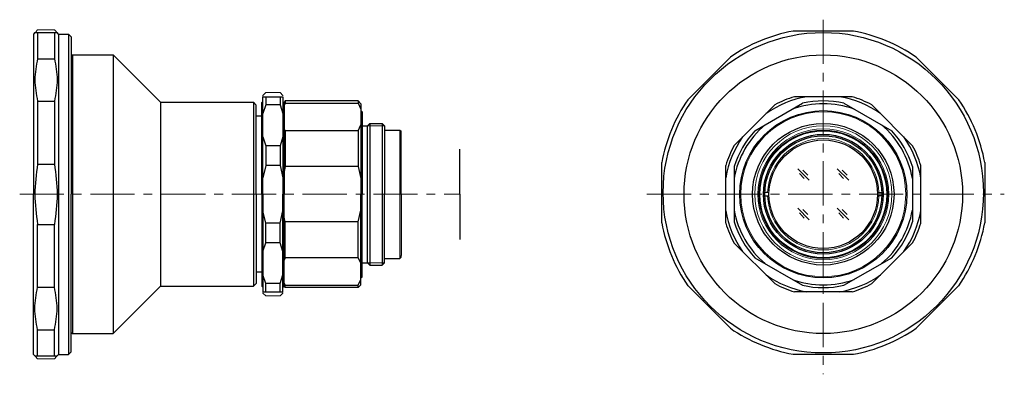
# Model space of a CAD drawing. Header units: millimetres. Extents: x -36 to 141, y 118 to 181.
import ezdxf

# ---------------------------------------------------------------- set-up
doc = ezdxf.new("R2010")
doc.units = ezdxf.units.MM
doc.header["$LTSCALE"] = 0.25
doc.linetypes.add('CENTER', pattern=[50.8, 31.75, -6.35, 6.35, -6.35])
for name, color, linetype, lineweight in [('01_中心線', 1, 'CENTER', 20), ('01_外形線', 7, 'Continuous', 30), ('MC08H-1-M1_前レンズ枠', 7, 'Continuous', 30), ('MC08H-1-M2_ﾒｲﾝﾊﾞｰﾚﾙ', 7, 'Continuous', 30), ('MC08H-1-M3_後レンズ枠', 7, 'Continuous', 30), ('MC25H-1-M03_ﾛｯｸﾘﾝｸﾞ', 7, 'Continuous', 30), ('MC25H-1-M14_Cマウント', 7, 'Continuous', 30), ('MC25H-1-M7_Cマウント', 7, 'Continuous', 30), ('画層1', 7, 'Continuous', 30)]:
    doc.layers.add(name, color=color, linetype=linetype, lineweight=lineweight)

msp = doc.modelspace()

# ---------------------------------------------------------------- linework, layer by layer
at = {"layer": '01_中心線'}
for p, q in [((108.77, 181.32), (108.77, 117.7)), ((-35.5, 150), (43.5, 150)), ((77.09, 150), (141.27, 150))]:
    msp.add_line(p, q, dxfattribs=at)
at = {"layer": '01_外形線'}
for p, q in [((96.48, 161.38), (105.06, 166.33)), ((112.48, 166.33), (121.06, 161.38)), ((43.5, 150), (43.5, 158.12)), ((92.77, 154.96), (92.77, 145.04)), ((124.77, 154.96), (124.77, 145.04)), ((43.5, 150), (43.5, 141.88)), ((96.48, 138.62), (105.06, 133.67)), ((112.48, 133.67), (121.06, 138.62))]:
    msp.add_line(p, q, dxfattribs=at)
for radius, start, end in [(16.25, 70.0633, 109.9367), (16.75, 77.2106, 102.7894), (16.25, 130.0633, 169.9367), (16.75, 137.2106, 162.7894), (16.25, 10.0633, 49.9367), (16.75, 17.2106, 42.7894), (16.25, 190.0633, 229.9367), (16.25, 310.0633, 349.9367), (16.75, 197.2106, 222.7894), (16.75, 317.2106, 342.7894), (16.25, 250.0633, 289.9367), (16.75, 257.2106, 282.7894)]:
    msp.add_arc((108.77, 150), radius, start, end, dxfattribs=at)
at = {"layer": 'MC08H-1-M1_前レンズ枠'}
for p, q in [((-32.78, 179), (-33.03, 178.75)), ((-32.78, 179), (-33.03, 178.75)), ((-33.03, 178.75), (-33.03, 177.5)), ((-33.03, 178.75), (-33.03, 177.5)), ((-32.78, 179), (-28.78, 179)), ((-32.78, 179), (-28.78, 179)), ((-32.28, 179), (-32.28, 174.33)), ((-29.28, 179), (-29.28, 174.33)), ((-28.53, 178.75), (-28.78, 179)), ((-28.53, 178.75), (-28.53, 121.25)), ((-28.53, 178.75), (-26.73, 178.75)), ((-26.23, 178.25), (-26.73, 178.75)), ((114.18, 179.28), (103.36, 179.28)), ((-33.03, 177.5), (-33.03, 150)), ((-26.23, 178.25), (-26.23, 150)), ((-32.28, 174.33), (-29.28, 174.33)), ((92.09, 174.61), (84.44, 166.96)), ((125.45, 174.61), (133.1, 166.96)), ((-32.28, 166.68), (-29.28, 166.68)), ((-32.28, 166.68), (-32.28, 155.41)), ((-29.28, 166.68), (-29.28, 155.41)), ((79.77, 144.87), (79.77, 155.69)), ((137.77, 155.69), (137.77, 144.87)), ((-32.28, 155.41), (-29.28, 155.41)), ((-33.03, 122.5), (-33.03, 150)), ((-32.28, 144.59), (-29.28, 144.59)), ((-32.28, 133.32), (-32.28, 144.59)), ((-29.28, 133.32), (-29.28, 144.59)), ((-32.28, 133.32), (-29.28, 133.32)), ((92.09, 125.95), (84.44, 133.6)), ((125.45, 125.95), (133.1, 133.6)), ((-32.28, 125.67), (-29.28, 125.67)), ((-32.28, 121), (-32.28, 125.67)), ((-29.28, 121), (-29.28, 125.67)), ((-33.03, 121.25), (-33.03, 122.5)), ((-32.78, 121), (-33.03, 121.25)), ((-32.78, 121), (-28.78, 121)), ((-28.53, 121.25), (-28.78, 121)), ((-28.56, 121.25), (-26.76, 121.25)), ((-28.53, 121.25), (-26.73, 121.25)), ((-26.26, 121.75), (-26.76, 121.25)), ((-26.23, 121.75), (-26.73, 121.25)), ((103.36, 121.28), (114.18, 121.28))]:
    msp.add_line(p, q, dxfattribs=at)
at = {"layer": 'MC08H-1-M1_前レンズ枠', "lineweight": 9}
for p, q in [((-32.63, 179.15), (-32.28, 179.5)), ((-32.63, 179.15), (-32.28, 179.5)), ((-32.28, 179.5), (-29.28, 179.5)), ((-32.28, 179.5), (-29.28, 179.5)), ((-28.9, 179.12), (-29.28, 179.5)), ((-32.64, 120.86), (-32.28, 120.5)), ((-32.28, 120.5), (-29.28, 120.5)), ((-28.9, 120.88), (-29.28, 120.5))]:
    msp.add_line(p, q, dxfattribs=at)
at = {"layer": 'MC08H-1-M1_前レンズ枠'}
for start, end in [(100.564, 124.436), (55.564, 79.436), (145.564, 169.436), (10.564, 34.436), (190.564, 214.436), (325.564, 349.436), (235.564, 259.436), (280.564, 304.436)]:
    msp.add_arc((108.77, 150.28), 29.5, start, end, dxfattribs=at)
for points in [[(-32.28, 174.33), (-32.53, 173.06), (-33.03, 170.51), (-32.53, 167.96), (-32.28, 166.68)], [(-29.28, 174.33), (-29.03, 173.06), (-28.53, 170.51), (-29.03, 167.96), (-29.28, 166.68)], [(-32.28, 155.41), (-32.53, 153.61), (-33.03, 150), (-32.53, 146.39), (-32.28, 144.59)], [(-29.28, 155.41), (-29.03, 153.61), (-28.53, 150), (-29.03, 146.39), (-29.28, 144.59)], [(-32.28, 125.67), (-32.53, 126.94), (-33.03, 129.49), (-32.53, 132.04), (-32.28, 133.32)], [(-29.28, 125.67), (-29.03, 126.94), (-28.53, 129.49), (-29.03, 132.04), (-29.28, 133.32)]]:
    msp.add_open_spline(points, degree=3, dxfattribs=at)
at = {"layer": 'MC08H-1-M2_ﾒｲﾝﾊﾞｰﾚﾙ'}
for p, q in [((-26.73, 178.75), (-26.73, 150)), ((-26.23, 174.8), (-26.03, 175)), ((-26.23, 174.8), (-26.23, 173.8)), ((-26.03, 175), (-18.73, 175)), ((-26.03, 175), (-26.03, 149.99)), ((-18.73, 175), (-10.23, 166.5)), ((-18.73, 175), (-18.73, 150)), ((-10.23, 166.5), (6.47, 166.5)), ((-10.23, 166.5), (-10.23, 150)), ((6.97, 166), (6.47, 166.5)), ((6.47, 166.5), (6.47, 150)), ((6.97, 150), (6.97, 166)), ((7.97, 164), (6.94, 164)), ((-26.73, 150), (-26.73, 121.25)), ((-26.23, 121.75), (-26.23, 150)), ((-26.03, 149.99), (-26.03, 125)), ((-18.73, 150), (-18.73, 125)), ((-10.23, 150), (-10.23, 133.5)), ((6.47, 150), (6.47, 133.5)), ((6.97, 150), (6.97, 134)), ((7.97, 136), (6.97, 136)), ((-18.73, 125), (-10.23, 133.5)), ((-10.23, 133.5), (6.47, 133.5)), ((6.97, 134), (6.47, 133.5)), ((-26.23, 125.2), (-26.03, 125)), ((-26.03, 125), (-18.73, 125))]:
    msp.add_line(p, q, dxfattribs=at)
msp.add_circle((108.77, 150), 25, dxfattribs=at)
at = {"layer": 'MC08H-1-M3_後レンズ枠'}
for p, q in [((29.97, 161.5), (32.77, 161.5)), ((32.77, 161.5), (32.97, 161.3)), ((32.97, 150), (32.97, 161.3)), ((32.97, 150), (32.97, 139)), ((29.97, 138.5), (32.77, 138.5)), ((32.77, 138.5), (32.97, 138.7)), ((32.97, 138.7), (32.97, 139))]:
    msp.add_line(p, q, dxfattribs=at)
at = {"layer": 'MC08H-1-M3_後レンズ枠', "lineweight": 9}
for p, q in [((32.77, 161.5), (32.77, 150)), ((32.77, 150), (32.77, 138.5))]:
    msp.add_line(p, q, dxfattribs=at)
at = {"layer": 'MC25H-1-M03_ﾛｯｸﾘﾝｸﾞ', "lineweight": 9}
for p, q in [((8.67, 168.25), (8.17, 167.75)), ((11.27, 168.25), (8.67, 168.25)), ((11.27, 168.25), (11.77, 167.75)), ((8.17, 167.62), (8.17, 167.75)), ((11.77, 167.75), (11.77, 167.65)), ((8.17, 132.37), (8.17, 132.25)), ((8.67, 131.75), (8.17, 132.25)), ((11.27, 131.75), (8.67, 131.75)), ((11.27, 131.75), (11.77, 132.25)), ((11.77, 132.25), (11.77, 132.35))]:
    msp.add_line(p, q, dxfattribs=at)
at = {"layer": 'MC25H-1-M03_ﾛｯｸﾘﾝｸﾞ'}
for p, q in [((7.97, 166.47), (8.17, 166.67)), ((7.97, 150), (7.97, 166.47)), ((8.17, 167.5), (11.77, 167.5)), ((8.17, 150), (8.17, 167.5)), ((8.67, 167.5), (8.67, 166.04)), ((11.27, 167.5), (11.27, 166.04)), ((11.77, 167.5), (11.77, 150)), ((11.77, 166.67), (11.97, 166.47)), ((8.67, 166.04), (8.17, 164.47)), ((11.27, 166.04), (8.67, 166.04)), ((11.27, 166.04), (11.77, 164.47)), ((8.17, 160.28), (8.67, 158.71)), ((11.77, 160.28), (11.27, 158.71)), ((8.67, 158.71), (8.67, 155.18)), ((11.27, 158.71), (8.67, 158.71)), ((11.27, 158.71), (11.27, 155.18)), ((8.67, 155.18), (8.17, 152.97)), ((11.27, 155.18), (8.67, 155.18)), ((11.27, 155.18), (11.77, 152.97)), ((7.97, 150), (7.97, 133.53)), ((8.17, 150), (8.17, 132.5)), ((11.77, 132.5), (11.77, 150)), ((8.67, 144.82), (8.17, 147.03)), ((11.27, 144.82), (11.77, 147.03)), ((8.67, 141.29), (8.67, 144.82)), ((11.27, 144.82), (8.67, 144.82)), ((11.27, 141.29), (11.27, 144.82)), ((8.17, 139.72), (8.67, 141.29)), ((11.27, 141.29), (8.67, 141.29)), ((11.77, 139.72), (11.27, 141.29)), ((7.97, 134.83), (7.97, 133.53)), ((8.67, 133.96), (8.17, 135.53)), ((11.27, 133.96), (11.77, 135.53)), ((11.97, 133.53), (11.97, 134.58)), ((7.97, 133.53), (8.17, 133.33)), ((8.67, 132.5), (8.67, 133.96)), ((11.27, 133.96), (8.67, 133.96)), ((11.27, 132.5), (11.27, 133.96)), ((11.77, 133.33), (11.97, 133.53)), ((8.17, 132.5), (11.77, 132.5))]:
    msp.add_line(p, q, dxfattribs=at)
at = {"layer": 'MC25H-1-M03_ﾛｯｸﾘﾝｸﾞ', "linetype": 'Continuous'}
for p, q in [((113.95, 167.5), (103.59, 167.5)), ((100.06, 166.04), (92.74, 158.71)), ((124.81, 158.71), (117.48, 166.04)), ((91.27, 144.82), (91.27, 155.18)), ((126.27, 144.82), (126.27, 155.18)), ((100.06, 133.96), (92.74, 141.29)), ((124.81, 141.29), (117.48, 133.96)), ((113.95, 132.5), (103.59, 132.5))]:
    msp.add_line(p, q, dxfattribs=at)
at = {"layer": 'MC25H-1-M03_ﾛｯｸﾘﾝｸﾞ'}
for radius, start, end in [(17.75, 99.6276, 125.3724), (18.25, 106.483, 118.517), (17.75, 54.6276, 80.3724), (18.25, 61.483, 73.517), (17.75, 144.6276, 170.3724), (17.75, 9.6276, 35.3724), (18.25, 151.483, 163.517), (18.25, 16.483, 28.517), (17.75, 189.6276, 215.3724), (17.75, 324.6276, 350.3724), (18.25, 196.483, 208.517), (18.25, 331.483, 343.517), (17.75, 234.6276, 260.3724), (17.75, 279.6276, 305.3724), (18.25, 241.483, 253.517), (18.25, 286.483, 298.517)]:
    msp.add_arc((108.77, 150), radius, start, end, dxfattribs=at)
at = {"layer": 'MC25H-1-M14_Cマウント'}
for p, q in [((12.17, 166.75), (11.97, 166.55)), ((11.97, 166.55), (11.97, 165.45)), ((11.97, 166.47), (11.97, 150)), ((12.17, 166.33), (11.97, 165.91)), ((25.27, 166.75), (12.17, 166.75)), ((12.17, 166.75), (12.17, 166.33)), ((12.17, 166.33), (25.27, 166.33)), ((25.77, 166.25), (25.27, 166.75)), ((25.27, 166.75), (25.27, 166.33)), ((25.27, 166.33), (25.77, 165.28)), ((25.77, 166.25), (25.77, 150)), ((25.77, 165), (25.77, 165)), ((25.97, 164.8), (25.77, 165)), ((25.97, 164.8), (25.97, 150)), ((26.97, 162.3), (27.37, 162.7)), ((27.37, 162.7), (29.58, 162.7)), ((27.37, 162.7), (27.37, 137.3)), ((29.97, 162.3), (29.58, 162.7)), ((29.58, 162.7), (29.58, 137.3)), ((12.17, 161.38), (11.97, 161.8)), ((12.17, 161.38), (12.17, 154.96)), ((25.27, 161.38), (12.17, 161.38)), ((25.27, 161.38), (25.77, 162.44)), ((25.27, 161.38), (25.27, 154.96)), ((25.97, 162.3), (26.97, 162.3)), ((26.97, 162.3), (26.97, 162.3)), ((26.97, 150), (26.97, 162.3)), ((29.97, 162.3), (29.97, 150)), ((12.17, 154.96), (11.97, 154.11)), ((25.27, 154.96), (12.17, 154.96)), ((25.27, 154.96), (25.77, 152.84)), ((11.97, 133.53), (11.97, 150)), ((25.77, 133.75), (25.77, 150)), ((25.97, 135.2), (25.97, 150)), ((26.97, 137.7), (26.97, 150)), ((29.97, 137.7), (29.97, 150)), ((25.27, 145.04), (25.77, 147.16)), ((12.17, 145.04), (11.97, 145.89)), ((12.17, 138.62), (12.17, 145.04)), ((25.27, 145.04), (12.17, 145.04)), ((25.27, 138.62), (25.27, 145.04)), ((12.17, 138.62), (11.97, 138.2)), ((25.27, 138.62), (12.17, 138.62)), ((25.27, 138.62), (25.77, 137.56)), ((25.97, 137.7), (26.97, 137.7)), ((26.97, 137.7), (26.97, 137.7)), ((26.97, 137.7), (27.37, 137.3)), ((27.37, 137.3), (29.58, 137.3)), ((29.97, 137.7), (29.58, 137.3)), ((11.97, 133.45), (11.97, 134.55)), ((25.27, 133.67), (25.77, 134.72)), ((25.77, 135), (25.97, 135.2)), ((25.77, 135), (25.77, 135)), ((12.17, 133.67), (11.97, 134.09)), ((12.17, 133.25), (11.97, 133.45)), ((12.17, 133.25), (12.17, 133.67)), ((12.17, 133.67), (25.27, 133.67)), ((25.27, 133.25), (12.17, 133.25)), ((25.77, 133.75), (25.27, 133.25)), ((25.27, 133.25), (25.27, 133.67))]:
    msp.add_line(p, q, dxfattribs=at)
at = {"layer": 'MC25H-1-M14_Cマウント', "lineweight": 20}
for p, q in [((26.97, 162.3), (29.97, 162.3)), ((26.97, 137.7), (29.97, 137.7))]:
    msp.add_line(p, q, dxfattribs=at)
at = {"layer": 'MC25H-1-M14_Cマウント'}
msp.add_circle((108.77, 150), 15, dxfattribs=at)
at = {"layer": 'MC25H-1-M14_Cマウント', "lineweight": 9}
msp.add_circle((108.77, 150), 14.8, dxfattribs=at)
at = {"layer": 'MC25H-1-M7_Cマウント'}
for p in [(29.97, 162.3), (29.97, 137.7)]:
    msp.add_line(p, (29.97, 150), dxfattribs=at)
msp.add_circle((108.77, 150.28), 28.75, dxfattribs=at)
at = {"layer": '画層1', "lineweight": 9}
for p, q in [((106.26, 152.51), (104.21, 154.56)), ((105.97, 153.43), (105.09, 154.33)), ((113.33, 152.51), (111.29, 154.56)), ((113.04, 153.43), (112.16, 154.33)), ((105.35, 152.81), (104.48, 153.71)), ((112.43, 152.81), (111.55, 153.71)), ((106.26, 145.44), (104.21, 147.49)), ((105.97, 146.36), (105.09, 147.25)), ((113.33, 145.44), (111.29, 147.49)), ((113.04, 146.36), (112.16, 147.25)), ((105.35, 145.74), (104.48, 146.64)), ((112.43, 145.74), (111.55, 146.64))]:
    msp.add_line(p, q, dxfattribs=at)
at = {"layer": '画層1'}
for p, q in [((99.03, 150.3), (98.03, 150.3)), ((118.52, 150.3), (119.52, 150.3)), ((98.03, 149.7), (99.03, 149.7)), ((119.52, 149.7), (118.52, 149.7))]:
    msp.add_line(p, q, dxfattribs=at)
for radius in [12.7, 11.5, 11.4, 10.75, 10.5, 9.75]:
    msp.add_circle((108.77, 150), radius, dxfattribs=at)
at = {"layer": '画層1', "lineweight": 9}
for radius in [12.3, 11.75]:
    msp.add_circle((108.77, 150), radius, dxfattribs=at)
for start, end in [(1.7191, 178.2809), (181.7191, 358.2809)]:
    msp.add_arc((108.77, 150), 10, start, end, dxfattribs=at)

doc.saveas('drawing.dxf')
